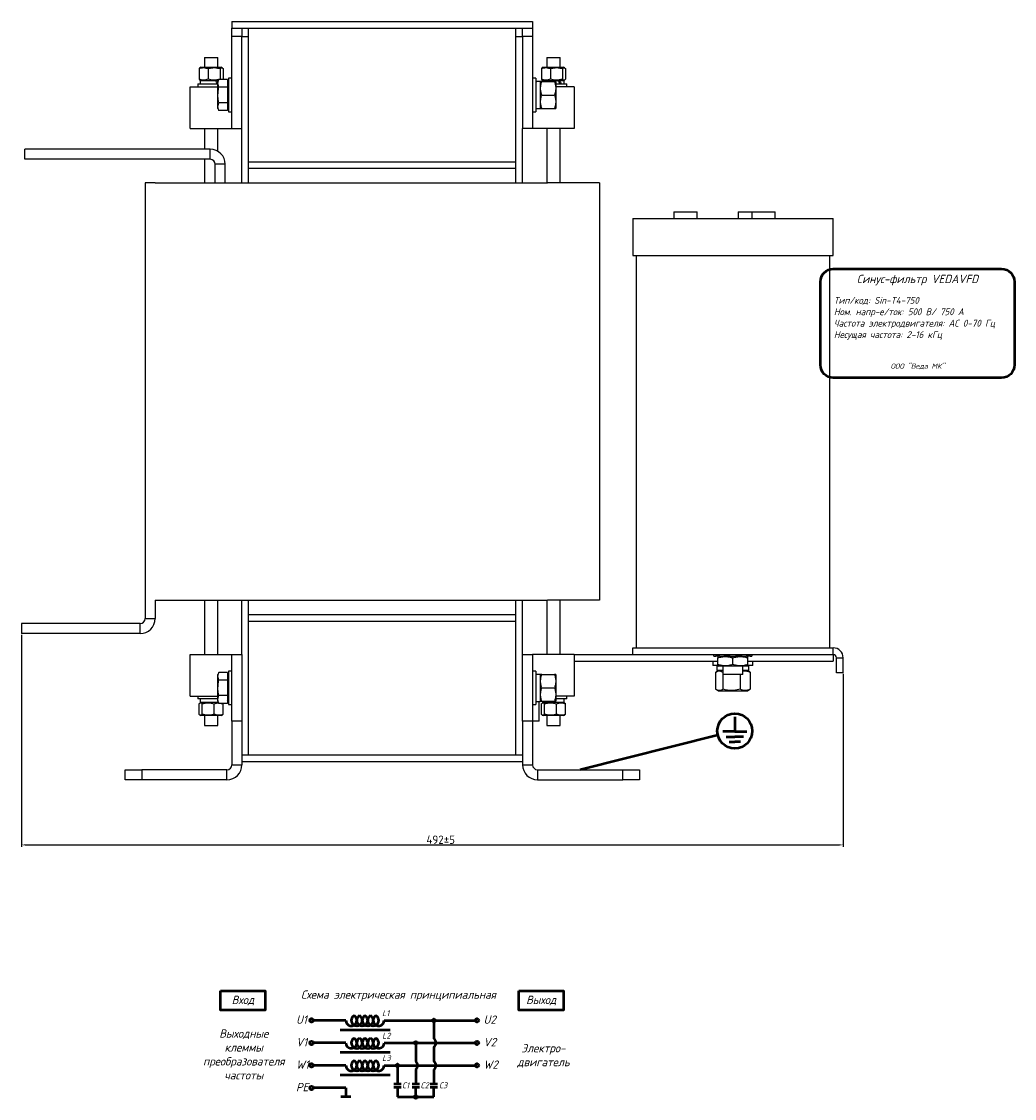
# Model space of a CAD drawing. Header units: millimetres. Extents: x -592 to 673, y -230 to 887.
# Tile 3 of 3: x 78 to 673, y 220 to 865. Entities that reach past the tile are written whole.
import ezdxf

# ---------------------------------------------------------------- set-up
doc = ezdxf.new("R2010")
doc.units = ezdxf.units.MM
doc.layers.get('0').update_dxf_attribs({"lineweight": 50})
doc.styles.add('GOST-2.304_Type-B', font='GOST Common.ttf')
doc.styles.add('GOST-2.304_Type-B_italic', font='GOST Common Italic.ttf')
doc.dimstyles.new('ISO-25', dxfattribs={"dimtxt": 5, "dimasz": 2.5, "dimexe": 1.25, "dimexo": 0.625, "dimtad": 1, "dimtoh": 1, "dimdec": 0, "dimtxsty": 'GOST-2.304_Type-B', "dimcen": 2.5, "dimadec": 0, "dimazin": 0, "dimtfac": 1, "dimtdec": 0, "dimtmove": 0, "dimatfit": 3, "dimfxl": 1, "dimarcsym": 0})

# ---------------------------------------------------------------- blocks, each defined once
blk = doc.blocks.new('Схема')
for points in [[(126.85, -17.74, 1), (128.61, -17.74, 1)], [(115.97, -31.21, 1), (117.72, -31.21, 1)], [(105.05, -44.68, 1), (106.8, -44.68, 1)], [(115.97, -63.61, 1), (117.72, -63.61, 1)]]:
    blk.add_hatch(color=0).paths.add_polyline_path(points)
for p, q in [((74.98, -17.74), (55.53, -17.74)), ((97.97, -17.74), (128.61, -17.74)), ((127.73, -17.74), (152.48, -17.74)), ((127.73, -17.74), (127.73, -28.73)), ((71.66, -23.35), (101.59, -23.35)), ((74.98, -31.21), (55.53, -31.21)), ((97.97, -31.21), (130.42, -31.21)), ((116.85, -31.21), (116.85, -42.2)), ((130.42, -31.21), (152.48, -31.21)), ((71.66, -36.81), (101.59, -36.81)), ((127.73, -33.69), (127.73, -42.2)), ((74.98, -44.68), (55.53, -44.68)), ((97.97, -44.68), (136.56, -44.68)), ((105.93, -44.68), (105.93, -55.73)), ((136.56, -44.68), (152.48, -44.68)), ((71.66, -50.28), (101.59, -50.28)), ((116.85, -47.16), (116.85, -55.73)), ((127.73, -47.16), (127.73, -55.73)), ((103.73, -55.73), (108.12, -55.73)), ((103.73, -57.8), (108.12, -57.8)), ((105.93, -57.8), (105.93, -63.61)), ((114.65, -55.73), (119.04, -55.73)), ((114.65, -57.8), (119.04, -57.8)), ((116.85, -63.61), (116.85, -57.8)), ((125.53, -55.73), (129.93, -55.73)), ((125.53, -57.8), (129.93, -57.8)), ((127.73, -63.61), (127.73, -57.8)), ((74.98, -58.14), (55.53, -58.14)), ((77.95, -63.61), (72.01, -63.61)), ((74.98, -58.14), (74.98, -63.61)), ((105.93, -63.61), (120.07, -63.61)), ((116.85, -63.61), (127.73, -63.61))]:
    blk.add_line(p, q)
for points in [[(0, 0), (26.76, 0), (26.76, -11.69), (0, -11.69)], [(178.58, 0), (205.34, 0), (205.34, -11.69), (178.58, -11.69)]]:
    blk.add_lwpolyline(points, close=True)
for centre in [(54.46, -17.74), (153.56, -17.74), (54.46, -31.21), (153.56, -31.21), (54.46, -44.68), (153.56, -44.68), (54.46, -58.14)]:
    blk.add_circle(centre, 1.08)
at = {"color": 0}
for centre in [(127.73, -17.74), (116.85, -31.21), (105.93, -44.68), (116.85, -63.61)]:
    blk.add_circle(centre, 0.876, dxfattribs=at)
for centre, radius, start, end in [((78.26, -17.74), 3.28, 180, 60), ((81.54, -17.74), 3.28, 120, 60), ((84.83, -17.74), 3.28, 120, 60), ((88.11, -17.74), 3.28, 120, 60), ((91.4, -17.74), 3.28, 120, 60), ((94.68, -17.74), 3.28, 120, 0), ((78.26, -31.21), 3.28, 180, 60), ((81.54, -31.21), 3.28, 120, 60), ((84.83, -31.21), 3.28, 120, 60), ((88.11, -31.21), 3.28, 120, 60), ((91.4, -31.21), 3.28, 120, 60), ((94.68, -31.21), 3.28, 120, 0), ((125.73, -31.21), 3.19, 308.94144, 51.05856), ((78.26, -44.68), 3.28, 180, 60), ((81.54, -44.68), 3.28, 120, 60), ((84.83, -44.68), 3.28, 120, 60), ((88.11, -44.68), 3.28, 120, 60), ((91.4, -44.68), 3.28, 120, 60), ((94.68, -44.68), 3.28, 120, 0), ((114.84, -44.68), 3.19, 308.94144, 51.05856), ((125.73, -44.68), 3.19, 308.94144, 51.05856)]:
    blk.add_arc(centre, radius, start, end)
at = {"style": 'GOST-2.304_Type-B_italic'}
for s, insert, char_height, width, attachment_point in [('Схема электрическая принципиальная', (106.53, -2.96), 5, 143.4834, 5), ('Вход', (13.38, -5.84), 5, 26.7633, 5), ('Выход', (191.96, -5.84), 5, 26.7633, 5), ('L1', (96.71, -11.66), 3.5, 76.8291, 1), ('U1', (45.18, -14.79), 5, 144.0546, 1), ('U2', (157.44, -14.79), 5, 144.0546, 1), ('Выходные\\Pклеммы\\Pпреобразователя\\Pчастоты', (13.88, -38.1), 5, 26.7633, 5), ('L2', (96.71, -25.13), 3.5, 76.8291, 1), ('V1', (45.18, -28.26), 5, 144.0546, 1), ('V2', (157.44, -28.26), 5, 144.0546, 1), ('Электро-\\Pдвигатель', (193.3, -38.93), 5, 17.1809, 5), ('L3', (96.71, -38.59), 3.5, 76.8291, 1), ('W1', (45.18, -41.72), 5, 144.0546, 1), ('W2', (157.44, -41.72), 5, 144.0546, 1), ('PE', (45.18, -55.19), 5, 144.0546, 1), ('C1', (108.57, -54.89), 3.5, 76.8291, 1), ('C2', (119.64, -54.89), 3.5, 76.8291, 1), ('C3', (130.7, -54.89), 3.5, 76.8291, 1)]:
    blk.add_mtext(s, dxfattribs=dict(at, insert=insert, char_height=char_height, width=width, attachment_point=attachment_point))
blk = doc.blocks.new('Шильдик')
blk.add_lwpolyline([(7.68, 7.68), (108.51, 7.68, -0.414214), (116.19, 0), (116.19, -49.84, -0.414214), (108.51, -57.52), (7.68, -57.52, -0.414214), (0, -49.84), (0, 0, -0.414214)], format="xyb", close=True)
at = {"style": 'GOST-2.304_Type-B_italic'}
for s, insert, char_height, width, attachment_point in [('Синус-фильтр VEDAVFD', (58.1, 0.99), 5, 100.8313, 5), ('Тип/код: Sin-T4-750\\PНом. напр-е/ток: 500 В/ 750 А\\PЧастота электродвигателя: АС 0-70 Гц\\PНесущая частота: 2-16 кГц', (8.05, -9.11), 4.096, 109.2167, 1), ('ООО "Веда МК"', (58.21, -50.78), 3.072, 115.9587, 5)]:
    blk.add_mtext(s, dxfattribs=dict(at, insert=insert, char_height=char_height, width=width, attachment_point=attachment_point))
blk = doc.blocks.new('*D63')
at = {"color": 0, "linetype": 'Continuous', "lineweight": -2, "transparency": 16777216}
for p, q in [((78.29, 497.51), (78.29, 370.39)), ((570.29, 474.01), (570.29, 370.39)), ((80.79, 371.64), (567.79, 371.64))]:
    blk.add_line(p, q, dxfattribs=at)
at = {"color": 0, "linetype": 'Continuous', "transparency": 16777216}
for points in [[(80.79, 372.06), (80.79, 371.22), (78.29, 371.64)], [(567.79, 372.06), (567.79, 371.22), (570.29, 371.64)]]:
    blk.add_solid(points, dxfattribs=at)
at = {"layer": 'Defpoints', "color": 0, "linetype": 'Continuous', "transparency": 16777216}
for p in [(78.29, 498.14), (570.29, 474.64), (570.29, 371.64)]:
    blk.add_point(p, dxfattribs=at)
at = {"color": 0, "linetype": 'Continuous', "lineweight": 18, "transparency": 16777216, "insert": (329.29, 377.26), "char_height": 5, "attachment_point": 2, "style": 'GOST-2.304_Type-B'}
blk.add_mtext('492±5', dxfattribs=at)

msp = doc.modelspace()

# ---------------------------------------------------------------- linework, layer by layer
at = {"color": 7, "linetype": 'Continuous', "lineweight": 25}
for p, q in [((204.29, 864.64), (204.29, 860.64)), ((204.29, 864.64), (384.29, 864.64)), ((384.29, 864.64), (384.29, 860.64)), ((204.29, 860.64), (210.29, 860.64)), ((204.29, 855.64), (204.29, 860.64)), ((210.29, 860.64), (214.29, 860.64)), ((210.29, 860.64), (210.29, 855.64)), ((214.29, 780.64), (214.29, 860.64)), ((214.29, 860.64), (374.29, 860.64)), ((374.29, 860.64), (378.29, 860.64)), ((374.29, 780.64), (374.29, 860.64)), ((378.29, 855.64), (378.29, 860.64)), ((378.29, 860.64), (384.29, 860.64)), ((384.29, 860.64), (384.29, 855.64)), ((210.29, 855.64), (204.29, 855.64)), ((204.29, 800.64), (204.29, 855.64)), ((210.29, 800.64), (210.29, 855.64)), ((210.29, 855.64), (214.29, 855.64)), ((214.29, 768.14), (214.29, 855.64)), ((374.29, 768.14), (374.29, 855.64)), ((374.29, 855.64), (378.29, 855.64)), ((378.29, 855.64), (378.29, 800.64)), ((384.29, 855.64), (378.29, 855.64)), ((384.29, 855.64), (384.29, 800.64)), ((187.79, 843.14), (187.79, 837.24)), ((187.79, 843.14), (195.79, 843.14)), ((195.79, 837.24), (195.79, 843.14)), ((392.79, 843.14), (392.79, 837.24)), ((392.79, 843.14), (400.79, 843.14)), ((400.79, 837.24), (400.79, 843.14)), ((184.59, 836.44), (184.59, 830.14)), ((185.67, 837.24), (185.1, 836.91)), ((185.67, 837.24), (190.33, 837.24)), ((190, 836.44), (190, 830.14)), ((190.33, 837.24), (197.92, 837.24)), ((197.21, 836.44), (197.21, 830.14)), ((198.49, 836.91), (197.92, 837.24)), ((199, 836.44), (199, 830.14)), ((389.59, 836.44), (389.59, 830.14)), ((390.67, 837.24), (390.1, 836.91)), ((390.67, 837.24), (395.33, 837.24)), ((395, 836.44), (395, 830.14)), ((395.33, 837.24), (402.92, 837.24)), ((402.21, 836.44), (402.21, 830.14)), ((403.49, 836.91), (402.92, 837.24)), ((404, 836.44), (404, 830.14)), ((179.29, 800.64), (179.29, 825.64)), ((179.29, 825.64), (195.89, 825.64)), ((183.79, 827.24), (183.79, 825.64)), ((183.79, 827.24), (195.89, 827.24)), ((185.1, 829.67), (185.67, 829.34)), ((185.35, 829.34), (185.35, 827.24)), ((185.35, 829.34), (194.61, 829.34)), ((194.61, 829.34), (195.46, 829.34)), ((195.65, 829.34), (195.46, 829.34)), ((195.65, 829.34), (196.15, 829.34)), ((196.34, 829.88), (195.89, 828.64)), ((195.89, 827.57), (196.34, 829.88)), ((195.89, 827.57), (195.89, 828.64)), ((196.34, 825.26), (195.89, 827.57)), ((195.89, 820.64), (195.89, 827.57)), ((201.69, 829.88), (196.34, 829.88)), ((199, 830.14), (198.69, 829.88)), ((201.69, 829.88), (201.69, 825.26)), ((202.29, 827.87), (201.69, 828.47)), ((204.29, 830.64), (202.29, 830.64)), ((202.29, 830.64), (202.29, 810.64)), ((386.29, 830.64), (384.29, 830.64)), ((386.29, 830.64), (386.29, 810.64)), ((388.89, 828.69), (388.89, 812.59)), ((389.11, 828.64), (388.89, 828.26)), ((389.82, 828.64), (397.46, 828.64)), ((390.1, 829.67), (390.67, 829.34)), ((390.35, 829.34), (390.35, 828.64)), ((390.35, 829.34), (399.61, 829.34)), ((398.39, 828.26), (398.18, 828.64)), ((398.39, 820.64), (398.39, 828.26)), ((398.39, 827.24), (404.79, 827.24)), ((409.29, 825.64), (398.39, 825.64)), ((399.61, 829.34), (400.46, 829.34)), ((400.65, 829.34), (400.46, 829.34)), ((400.65, 829.34), (403.23, 829.34)), ((402.92, 829.34), (403.49, 829.67)), ((403.23, 827.24), (403.23, 829.34)), ((404.79, 825.64), (404.79, 827.24)), ((409.29, 825.64), (409.29, 800.64)), ((195.89, 813.71), (195.89, 820.64)), ((201.69, 825.26), (196.34, 825.26)), ((201.69, 825.26), (201.69, 816.02)), ((389.82, 820.64), (397.46, 820.64)), ((398.39, 813.01), (398.39, 820.64)), ((195.89, 813.71), (196.34, 816.02)), ((196.34, 811.4), (195.89, 813.71)), ((195.89, 812.64), (195.89, 813.71)), ((195.89, 812.64), (196.34, 811.4)), ((201.69, 816.02), (196.34, 816.02)), ((201.69, 816.02), (201.69, 811.4)), ((201.69, 812.8), (202.29, 813.4)), ((386.29, 812.59), (388.89, 812.59)), ((388.89, 813.01), (389.11, 812.64)), ((389.82, 812.64), (397.46, 812.64)), ((398.18, 812.64), (398.39, 813.01)), ((201.69, 811.4), (196.34, 811.4)), ((202.29, 810.64), (204.29, 810.64)), ((384.29, 810.64), (386.29, 810.64)), ((179.29, 800.64), (204.29, 800.64)), ((187.79, 800.64), (187.79, 788.14)), ((195.79, 786.93), (195.79, 800.64)), ((204.29, 800.64), (210.29, 800.64)), ((210.29, 768.14), (210.29, 800.64)), ((384.29, 800.64), (378.29, 800.64)), ((378.29, 768.14), (378.29, 800.64)), ((409.29, 800.64), (384.29, 800.64)), ((392.79, 800.64), (392.79, 768.14)), ((400.79, 768.14), (400.79, 800.64)), ((80.29, 782.14), (80.29, 788.14)), ((191.29, 788.14), (80.29, 788.14)), ((191.29, 782.14), (191.29, 788.14)), ((191.29, 782.14), (80.29, 782.14)), ((187.79, 782.14), (187.79, 768.14)), ((214.29, 780.64), (374.29, 780.64)), ((194.29, 768.14), (194.29, 779.14)), ((200.29, 779.14), (194.29, 779.14)), ((200.29, 768.14), (200.29, 779.14)), ((214.29, 768.14), (214.29, 776.75)), ((214.29, 776.75), (374.29, 776.75)), ((374.29, 768.14), (374.29, 776.75)), ((158.29, 768.14), (152.29, 768.14)), ((152.29, 768.14), (152.29, 507.14)), ((158.29, 768.14), (189.29, 768.14)), ((189.29, 768.14), (393.29, 768.14)), ((424.29, 768.14), (393.29, 768.14)), ((424.29, 768.14), (424.29, 518.14)), ((468.82, 750.64), (468.82, 746.64)), ((468.82, 750.64), (482.38, 750.64)), ((482.38, 750.64), (482.82, 750.64)), ((482.82, 746.64), (482.82, 750.64)), ((507.41, 750.64), (507.41, 746.64)), ((507.41, 750.64), (515.65, 750.64)), ((515.65, 750.64), (515.65, 746.64)), ((515.65, 750.64), (529.21, 750.64)), ((529.21, 750.64), (529.65, 750.64)), ((529.65, 746.64), (529.65, 750.64)), ((444.29, 746.64), (444.29, 724.64)), ((444.29, 746.64), (560.49, 746.64)), ((560.49, 746.64), (564.29, 746.64)), ((564.29, 724.64), (564.29, 746.64)), ((444.29, 724.64), (560.49, 724.64)), ((446.29, 724.64), (446.29, 489.64)), ((560.49, 724.64), (564.29, 724.64)), ((562.29, 489.64), (562.29, 724.64)), ((158.29, 518.14), (189.29, 518.14)), ((158.29, 518.14), (158.29, 507.14)), ((187.79, 518.14), (187.79, 485.64)), ((189.29, 518.14), (393.29, 518.14)), ((195.79, 485.64), (195.79, 518.14)), ((210.29, 485.64), (210.29, 518.14)), ((214.29, 425.64), (214.29, 518.14)), ((214.29, 509.53), (214.29, 518.14)), ((374.29, 425.64), (374.29, 518.14)), ((374.29, 509.53), (374.29, 518.14)), ((378.29, 485.64), (378.29, 518.14)), ((392.79, 518.14), (392.79, 485.64)), ((424.29, 518.14), (393.29, 518.14)), ((400.79, 485.64), (400.79, 518.14)), ((214.29, 509.53), (374.29, 509.53)), ((78.29, 504.14), (78.29, 498.14)), ((149.29, 504.14), (78.29, 504.14)), ((149.29, 498.14), (149.29, 504.14)), ((152.29, 507.14), (158.29, 507.14)), ((214.29, 425.64), (214.29, 505.64)), ((214.29, 505.64), (374.29, 505.64)), ((374.29, 425.64), (374.29, 505.64)), ((149.29, 498.14), (78.29, 498.14)), ((179.29, 460.64), (179.29, 485.64)), ((179.29, 485.64), (204.29, 485.64)), ((204.29, 485.64), (210.29, 485.64)), ((204.29, 445.64), (204.29, 485.64)), ((210.29, 485.64), (210.29, 445.64)), ((378.29, 445.64), (378.29, 485.64)), ((378.29, 485.64), (384.29, 485.64)), ((384.29, 485.64), (384.29, 445.64)), ((409.29, 485.64), (384.29, 485.64)), ((409.29, 485.64), (444.29, 485.64)), ((409.29, 485.64), (409.29, 460.64)), ((444.29, 489.64), (564.29, 489.64)), ((444.29, 485.64), (444.29, 489.64)), ((444.29, 485.64), (564.29, 485.64)), ((492.94, 484.64), (492.94, 485.64)), ((492.94, 484.64), (494.04, 484.64)), ((494.04, 485.64), (494.04, 484.64)), ((494.5, 484.64), (494.04, 484.64)), ((494.5, 484.64), (494.5, 485.64)), ((496.17, 484.64), (494.5, 484.64)), ((495.67, 484.64), (495.29, 484.42)), ((495.29, 479.66), (495.29, 483.62)), ((496.17, 484.64), (496.17, 485.64)), ((496.17, 484.64), (499.07, 484.64)), ((499.07, 485.64), (499.07, 484.64)), ((499.24, 484.64), (499.07, 484.64)), ((499.24, 484.64), (499.24, 485.64)), ((502.5, 484.64), (499.24, 484.64)), ((502.5, 484.64), (502.5, 485.64)), ((502.5, 484.64), (506.09, 484.64)), ((504.29, 479.66), (504.29, 483.62)), ((506.09, 485.64), (506.09, 484.64)), ((509.35, 484.64), (506.09, 484.64)), ((509.35, 484.64), (509.35, 485.64)), ((509.52, 484.64), (509.35, 484.64)), ((509.52, 484.64), (509.52, 485.64)), ((509.52, 484.64), (512.42, 484.64)), ((512.42, 485.64), (512.42, 484.64)), ((514.08, 484.64), (512.42, 484.64)), ((513.29, 484.42), (512.92, 484.64)), ((513.29, 479.66), (513.29, 483.62)), ((514.08, 484.64), (514.08, 485.64)), ((514.54, 484.64), (514.08, 484.64)), ((514.54, 484.64), (514.54, 485.64)), ((514.54, 484.64), (515.65, 484.64)), ((515.65, 485.64), (515.65, 484.64)), ((564.29, 485.64), (564.29, 489.64)), ((564.29, 485.64), (564.29, 481.64)), ((566.29, 483.64), (570.29, 483.64)), ((566.29, 474.64), (566.29, 483.64)), ((570.29, 474.64), (570.29, 483.64)), ((409.29, 481.64), (495.29, 481.64)), ((492.29, 481.64), (492.29, 479.14)), ((495.23, 479.14), (492.29, 479.14)), ((494.74, 479.14), (494.74, 476.04)), ((495.29, 478.86), (495.67, 478.64)), ((512.92, 478.64), (495.67, 478.64)), ((498.29, 478.64), (498.29, 473.64)), ((510.29, 473.64), (510.29, 478.64)), ((512.92, 478.64), (513.29, 478.86)), ((513.29, 481.64), (564.29, 481.64)), ((516.25, 479.14), (513.37, 479.14)), ((513.84, 476.04), (513.84, 479.14)), ((516.29, 479.14), (516.25, 479.14)), ((516.29, 479.14), (516.29, 481.64)), ((196.34, 474.88), (195.89, 473.64)), ((195.89, 472.57), (196.34, 474.88)), ((195.89, 472.57), (195.89, 473.64)), ((196.34, 470.26), (195.89, 472.57)), ((195.89, 465.64), (195.89, 472.57)), ((201.69, 474.88), (196.34, 474.88)), ((201.69, 474.88), (201.69, 470.26)), ((202.29, 472.87), (201.69, 473.47)), ((204.29, 475.64), (202.29, 475.64)), ((202.29, 475.64), (202.29, 455.64)), ((386.29, 475.64), (384.29, 475.64)), ((386.29, 475.64), (386.29, 455.64)), ((388.89, 473.69), (388.89, 457.59)), ((389.11, 473.64), (388.89, 473.26)), ((389.82, 473.64), (397.46, 473.64)), ((398.39, 473.26), (398.18, 473.64)), ((398.39, 465.64), (398.39, 473.26)), ((493.94, 475.02), (493.94, 464.86)), ((495.67, 476.04), (494.35, 475.28)), ((498.29, 476.04), (494.74, 476.04)), ((510.29, 473.64), (498.29, 473.64)), ((498.33, 473.64), (498.33, 464.86)), ((508.68, 473.64), (508.68, 464.86)), ((513.84, 476.04), (510.29, 476.04)), ((514.24, 475.28), (512.92, 476.04)), ((514.65, 475.02), (514.22, 475.24)), ((514.65, 475.02), (514.65, 464.86)), ((570.29, 474.64), (566.29, 474.64)), ((195.89, 458.71), (195.89, 465.64)), ((201.69, 470.26), (196.34, 470.26)), ((201.69, 470.26), (201.69, 461.02)), ((389.82, 465.64), (397.46, 465.64)), ((398.39, 458.01), (398.39, 465.64)), ((494.35, 464.6), (495.67, 463.84)), ((512.92, 463.84), (514.24, 464.6)), ((514.22, 464.63), (514.65, 464.86)), ((179.29, 460.64), (195.89, 460.64)), ((183.79, 460.64), (183.79, 459.04)), ((195.89, 459.04), (183.79, 459.04)), ((185.35, 459.04), (185.35, 456.94)), ((195.89, 458.71), (196.34, 461.02)), ((196.34, 456.4), (195.89, 458.71)), ((195.89, 457.64), (195.89, 458.71)), ((201.69, 461.02), (196.34, 461.02)), ((201.69, 461.02), (201.69, 456.4)), ((201.69, 457.8), (202.29, 458.4)), ((388.89, 458.01), (389.11, 457.64)), ((398.18, 457.64), (398.39, 458.01)), ((409.29, 460.64), (398.39, 460.64)), ((404.79, 459.04), (398.39, 459.04)), ((403.23, 456.94), (403.23, 459.04)), ((404.79, 459.04), (404.79, 460.64)), ((495.67, 463.84), (512.92, 463.84)), ((184.59, 449.84), (184.59, 456.14)), ((185.67, 456.94), (185.1, 456.61)), ((196.15, 456.94), (185.35, 456.94)), ((186.38, 449.84), (186.38, 456.14)), ((193.59, 449.84), (193.59, 456.14)), ((195.89, 457.64), (196.34, 456.4)), ((201.69, 456.4), (196.34, 456.4)), ((197.87, 456.4), (199, 456.14)), ((199, 456.14), (198.69, 456.4)), ((199, 449.84), (199, 456.14)), ((202.29, 455.64), (204.29, 455.64)), ((384.29, 455.64), (386.29, 455.64)), ((386.29, 457.59), (388.89, 457.59)), ((388.29, 445.64), (388.29, 457.59)), ((389.59, 449.84), (389.59, 456.14)), ((389.82, 457.64), (397.46, 457.64)), ((390.67, 456.94), (390.1, 456.61)), ((390.35, 457.64), (390.35, 456.94)), ((403.23, 456.94), (390.35, 456.94)), ((391.38, 449.84), (391.38, 456.14)), ((398.59, 449.84), (398.59, 456.14)), ((403.49, 456.61), (402.92, 456.94)), ((404, 456.14), (403.48, 456.57)), ((404, 449.84), (404, 456.14)), ((185.1, 449.37), (185.67, 449.04)), ((197.92, 449.04), (185.67, 449.04)), ((187.79, 449.04), (187.79, 443.14)), ((195.79, 443.14), (195.79, 449.04)), ((197.92, 449.04), (198.49, 449.37)), ((198.48, 449.41), (199, 449.84)), ((210.29, 445.64), (204.29, 445.64)), ((204.29, 445.64), (204.29, 419.64)), ((210.29, 445.64), (210.29, 419.64)), ((384.29, 445.64), (378.29, 445.64)), ((378.29, 445.64), (378.29, 419.64)), ((388.29, 445.64), (384.29, 445.64)), ((384.29, 445.64), (384.29, 419.64)), ((390.1, 449.37), (390.67, 449.04)), ((402.92, 449.04), (390.67, 449.04)), ((392.79, 449.04), (392.79, 443.14)), ((400.79, 443.14), (400.79, 449.04)), ((402.92, 449.04), (403.49, 449.37)), ((403.48, 449.41), (404, 449.84)), ((187.79, 443.14), (195.79, 443.14)), ((392.79, 443.14), (400.79, 443.14)), ((210.29, 425.64), (214.29, 425.64)), ((214.29, 425.64), (374.29, 425.64)), ((374.29, 425.64), (378.29, 425.64)), ((204.29, 419.64), (210.29, 419.64)), ((210.29, 421.64), (378.29, 421.64)), ((378.29, 419.64), (384.29, 419.64)), ((140.29, 410.64), (140.29, 416.64)), ((140.29, 416.64), (150.29, 416.64)), ((150.29, 416.64), (150.29, 410.64)), ((201.29, 416.64), (150.29, 416.64)), ((201.29, 410.64), (201.29, 416.64)), ((387.29, 416.64), (387.29, 410.64)), ((387.29, 416.64), (438.29, 416.64)), ((438.29, 410.64), (438.29, 416.64)), ((438.29, 416.64), (448.29, 416.64)), ((448.29, 416.64), (448.29, 410.64)), ((150.29, 410.64), (140.29, 410.64)), ((201.29, 410.64), (150.29, 410.64)), ((387.29, 410.64), (438.29, 410.64)), ((448.29, 410.64), (438.29, 410.64))]:
    msp.add_line(p, q, dxfattribs=at)
for p, q in [((505.42, 448.33), (505.42, 439.61)), ((505.42, 439.61), (498.31, 439.61)), ((505.42, 439.61), (512.54, 439.61)), ((495.24, 437.4), (412.79, 416.64)), ((500.14, 436.44), (505.42, 436.44)), ((501.97, 433.26), (505.42, 433.26)), ((510.71, 436.44), (505.42, 436.44)), ((508.87, 433.26), (505.42, 433.26))]:
    msp.add_line(p, q)
msp.add_circle((505.42, 439.85), 10.48)
for centre, radius, start, end in [((191.29, 779.14), 9, 0, 90), ((191.29, 779.14), 3, 0, 90), ((149.29, 507.14), 3, 270, 0), ((149.29, 507.14), 9, 270, 0), ((564.29, 483.64), 6, 0, 90), ((564.29, 483.64), 2, 0, 90), ((201.29, 419.64), 3, 270, 0), ((201.29, 419.64), 9, 270, 0), ((387.29, 419.64), 9, 180, 270), ((387.29, 419.64), 3, 180, 270)]:
    msp.add_arc(centre, radius, start, end, dxfattribs=at)
for centre, major_axis, ratio, start_param, end_param in [((191.79, 827.24), (-5.65, 11.04), 0.279353, 4.570332, 4.759729), ((191.79, 829.34), (-5.65, 11.04), 0.279353, 4.515347, 4.570332), ((386.29, 820.64), (13.94, 0), 0.57735, 1.477424, 1.570796), ((388.89, 820.64), (13.94, 0), 0.57735, 1.570796, 1.758368), ((396.79, 827.24), (-5.65, 11.04), 0.279353, 4.570332, 4.759729), ((396.79, 829.34), (-5.65, 11.04), 0.279353, 4.380935, 4.570332), ((386.29, 465.64), (13.94, 0), 0.57735, 1.477424, 1.570796), ((388.89, 465.64), (13.94, 0), 0.57735, 1.570796, 1.758368)]:
    msp.add_ellipse(centre, major_axis=major_axis, ratio=ratio, start_param=start_param, end_param=end_param, dxfattribs=at)
for points, knots in [([(184.59, 836.44), (185.05, 836.61), (186, 836.95), (187.85, 837.13), (189.17, 836.71), (190, 836.44)], [0, 0, 0, 0, 0.264862, 0.535468, 1, 1, 1, 1]), ([(185.1, 836.78), (185.01, 836.77), (184.83, 836.75), (184.66, 836.54), (184.59, 836.44)], [0, 0, 0, 0, 0.5451356, 1, 1, 1, 1]), ([(190, 836.44), (190.63, 836.61), (191.89, 836.95), (194.34, 837.13), (196.1, 836.71), (197.21, 836.44)], [0, 0, 0, 0, 0.2648623, 0.535468, 1, 1, 1, 1]), ([(197.21, 836.44), (197.29, 836.53), (197.66, 836.95), (198.28, 837.19), (198.79, 836.66), (199, 836.44)], [0, 0, 0, 0, 0.132102, 0.636286, 1, 1, 1, 1]), ([(389.59, 836.44), (390.05, 836.61), (391, 836.95), (392.85, 837.13), (394.17, 836.71), (395, 836.44)], [0, 0, 0, 0, 0.264862, 0.535468, 1, 1, 1, 1]), ([(390.1, 836.78), (390.01, 836.77), (389.83, 836.75), (389.66, 836.54), (389.59, 836.44)], [0, 0, 0, 0, 0.545136, 1, 1, 1, 1]), ([(395, 836.44), (395.63, 836.61), (396.89, 836.95), (399.34, 837.13), (401.1, 836.71), (402.21, 836.44)], [0, 0, 0, 0, 0.2648623, 0.535468, 1, 1, 1, 1]), ([(402.21, 836.44), (402.29, 836.53), (402.66, 836.95), (403.28, 837.19), (403.79, 836.66), (404, 836.44)], [0, 0, 0, 0, 0.132102, 0.636286, 1, 1, 1, 1]), ([(190, 830.14), (189.53, 829.97), (188.58, 829.63), (186.74, 829.45), (185.42, 829.87), (184.59, 830.14)], [0, 0, 0, 0, 0.264862, 0.535468, 1, 1, 1, 1]), ([(184.59, 830.14), (184.66, 830.04), (184.83, 829.83), (185.01, 829.81), (185.1, 829.8)], [0, 0, 0, 0, 0.454864, 1, 1, 1, 1]), ([(197.21, 830.14), (196.58, 829.97), (195.32, 829.63), (192.87, 829.45), (191.11, 829.87), (190, 830.14)], [0, 0, 0, 0, 0.2648623, 0.535468, 1, 1, 1, 1]), ([(197.47, 829.88), (197.46, 829.88), (197.37, 829.9), (197.29, 830.03), (197.21, 830.14)], [0, 0, 0, 0, 0.097064, 1, 1, 1, 1]), ([(389.82, 820.64), (389.62, 821.33), (389.2, 822.74), (389.05, 824.82), (389.27, 826.81), (389.64, 828.02), (389.82, 828.64)], [0, 0, 0, 0, 0.264604, 0.534947, 0.765343, 1, 1, 1, 1]), ([(389.82, 828.64), (389.72, 828.64), (389.41, 828.64), (389.12, 828.64), (389.15, 828.64), (389.16, 828.64)], [0, 0, 0, 0, 0.2625087, 0.7613843, 1, 1, 1, 1]), ([(395, 830.14), (394.53, 829.97), (393.58, 829.63), (391.74, 829.45), (390.42, 829.87), (389.59, 830.14)], [0, 0, 0, 0, 0.264862, 0.535468, 1, 1, 1, 1]), ([(389.59, 830.14), (389.66, 830.04), (389.83, 829.83), (390.01, 829.81), (390.1, 829.8)], [0, 0, 0, 0, 0.454864, 1, 1, 1, 1]), ([(402.21, 830.14), (401.58, 829.97), (400.32, 829.63), (397.87, 829.45), (396.11, 829.87), (395, 830.14)], [0, 0, 0, 0, 0.264862, 0.535468, 1, 1, 1, 1]), ([(397.46, 828.64), (397.67, 827.95), (398.09, 826.54), (398.24, 824.46), (398.01, 822.47), (397.65, 821.25), (397.46, 820.64)], [0, 0, 0, 0, 0.264604, 0.534947, 0.765343, 1, 1, 1, 1]), ([(398.13, 828.64), (398.14, 828.64), (398.17, 828.64), (397.88, 828.64), (397.57, 828.64), (397.46, 828.64)], [0, 0, 0, 0, 0.22577, 0.737483, 1, 1, 1, 1]), ([(404, 830.14), (403.79, 829.92), (403.28, 829.39), (402.66, 829.63), (402.29, 830.05), (402.21, 830.14)], [0, 0, 0, 0, 0.363714, 0.867898, 1, 1, 1, 1]), ([(195.89, 820.64), (195.98, 822.15), (196.06, 823.69), (196.34, 825.22), (196.34, 825.26)], [0, 0, 0, 0, 0.973005, 1, 1, 1, 1]), ([(196.34, 816.02), (196.28, 816.41), (196.01, 817.93), (195.94, 819.48), (195.89, 820.64)], [0, 0, 0, 0, 0.253067, 1, 1, 1, 1]), ([(389.82, 812.64), (389.62, 813.33), (389.2, 814.74), (389.05, 816.82), (389.27, 818.81), (389.64, 820.02), (389.82, 820.64)], [0, 0, 0, 0, 0.264604, 0.534947, 0.765343, 1, 1, 1, 1]), ([(397.46, 820.64), (397.67, 819.95), (398.09, 818.54), (398.24, 816.46), (398.01, 814.47), (397.65, 813.25), (397.46, 812.64)], [0, 0, 0, 0, 0.264604, 0.534947, 0.765343, 1, 1, 1, 1]), ([(389.16, 812.64), (389.15, 812.64), (389.11, 812.64), (389.41, 812.64), (389.72, 812.64), (389.82, 812.64)], [0, 0, 0, 0, 0.22577, 0.737483, 1, 1, 1, 1]), ([(397.46, 812.64), (397.57, 812.64), (397.88, 812.64), (398.17, 812.64), (398.14, 812.64), (398.13, 812.64)], [0, 0, 0, 0, 0.262509, 0.761384, 1, 1, 1, 1]), ([(495.29, 483.62), (496.07, 483.85), (497.65, 484.32), (499.99, 484.49), (502.23, 484.24), (503.6, 483.83), (504.29, 483.62)], [0, 0, 0, 0, 0.264605, 0.534949, 0.765344, 1, 1, 1, 1]), ([(495.29, 484.37), (495.29, 484.37), (495.29, 484.41), (495.29, 483.95), (495.29, 483.62)], [0, 0, 0, 0, 0.272149, 1, 1, 1, 1]), ([(504.29, 483.62), (505.07, 483.85), (506.65, 484.32), (508.99, 484.49), (511.23, 484.24), (512.6, 483.83), (513.29, 483.62)], [0, 0, 0, 0, 0.264605, 0.534949, 0.765344, 1, 1, 1, 1]), ([(513.29, 483.62), (513.29, 483.95), (513.29, 484.41), (513.29, 484.38), (513.29, 484.37)], [0, 0, 0, 0, 0.727824, 1, 1, 1, 1]), ([(504.29, 479.66), (503.51, 479.43), (501.93, 478.96), (499.59, 478.79), (497.36, 479.04), (495.99, 479.45), (495.29, 479.66)], [0, 0, 0, 0, 0.264605, 0.534949, 0.765344, 1, 1, 1, 1]), ([(495.29, 479.66), (495.29, 479.33), (495.29, 478.87), (495.29, 478.9), (495.29, 478.91)], [0, 0, 0, 0, 0.727824, 1, 1, 1, 1]), ([(513.29, 479.66), (512.51, 479.43), (510.93, 478.96), (508.59, 478.79), (506.36, 479.04), (504.99, 479.45), (504.29, 479.66)], [0, 0, 0, 0, 0.264605, 0.534949, 0.765344, 1, 1, 1, 1]), ([(513.29, 478.91), (513.29, 478.9), (513.29, 478.87), (513.29, 479.33), (513.29, 479.66)], [0, 0, 0, 0, 0.272149, 1, 1, 1, 1]), ([(389.82, 465.64), (389.62, 466.33), (389.2, 467.74), (389.05, 469.82), (389.27, 471.81), (389.64, 473.02), (389.82, 473.64)], [0, 0, 0, 0, 0.264604, 0.534947, 0.765343, 1, 1, 1, 1]), ([(389.82, 473.64), (389.72, 473.64), (389.41, 473.64), (389.12, 473.64), (389.15, 473.64), (389.16, 473.64)], [0, 0, 0, 0, 0.2625087, 0.7613843, 1, 1, 1, 1]), ([(397.46, 473.64), (397.67, 472.95), (398.09, 471.54), (398.24, 469.46), (398.01, 467.47), (397.65, 466.25), (397.46, 465.64)], [0, 0, 0, 0, 0.264604, 0.534947, 0.765343, 1, 1, 1, 1]), ([(398.13, 473.64), (398.14, 473.64), (398.17, 473.64), (397.88, 473.64), (397.57, 473.64), (397.46, 473.64)], [0, 0, 0, 0, 0.22577, 0.737483, 1, 1, 1, 1]), ([(493.94, 475.02), (494.32, 475.25), (495.09, 475.72), (496.23, 475.89), (497.32, 475.64), (497.99, 475.23), (498.33, 475.02)], [0, 0, 0, 0, 0.264605, 0.534949, 0.765344, 1, 1, 1, 1]), ([(510.29, 475.64), (510.82, 475.73), (511.81, 475.91), (513.28, 475.64), (514.19, 475.23), (514.65, 475.02)], [0, 0, 0, 0, 0.360603, 0.677372, 1, 1, 1, 1]), ([(195.89, 465.64), (195.98, 467.15), (196.06, 468.69), (196.34, 470.22), (196.34, 470.26)], [0, 0, 0, 0, 0.973005, 1, 1, 1, 1]), ([(196.34, 461.02), (196.28, 461.41), (196.01, 462.93), (195.94, 464.48), (195.89, 465.64)], [0, 0, 0, 0, 0.253067, 1, 1, 1, 1]), ([(389.82, 457.64), (389.62, 458.33), (389.2, 459.74), (389.05, 461.82), (389.27, 463.81), (389.64, 465.02), (389.82, 465.64)], [0, 0, 0, 0, 0.264604, 0.534947, 0.765343, 1, 1, 1, 1]), ([(397.46, 465.64), (397.67, 464.95), (398.09, 463.54), (398.24, 461.46), (398.01, 459.47), (397.65, 458.25), (397.46, 457.64)], [0, 0, 0, 0, 0.264604, 0.534947, 0.765343, 1, 1, 1, 1]), ([(498.33, 464.86), (497.95, 464.63), (497.18, 464.16), (496.04, 463.99), (494.95, 464.24), (494.28, 464.65), (493.94, 464.86)], [0, 0, 0, 0, 0.264605, 0.534949, 0.765344, 1, 1, 1, 1]), ([(508.68, 464.86), (507.44, 464.55), (505.35, 464.04), (502.29, 464.03), (500.08, 464.38), (498.77, 464.74), (498.33, 464.86)], [0, 0, 0, 0, 0.363821, 0.613049, 0.868997, 1, 1, 1, 1]), ([(514.65, 464.86), (514.13, 464.63), (513.08, 464.16), (511.53, 463.99), (510.05, 464.24), (509.14, 464.65), (508.68, 464.86)], [0, 0, 0, 0, 0.264605, 0.534949, 0.765344, 1, 1, 1, 1]), ([(184.59, 456.14), (184.66, 456.23), (185.03, 456.65), (185.65, 456.89), (186.16, 456.36), (186.38, 456.14)], [0, 0, 0, 0, 0.132102, 0.636286, 1, 1, 1, 1]), ([(186.38, 456.14), (187, 456.31), (188.27, 456.65), (190.72, 456.83), (192.48, 456.41), (193.59, 456.14)], [0, 0, 0, 0, 0.2648623, 0.535468, 1, 1, 1, 1]), ([(193.59, 456.14), (194.06, 456.32), (194.93, 456.64), (195.82, 456.68), (196.24, 456.7)], [0, 0, 0, 0, 0.540759, 1, 1, 1, 1]), ([(389.16, 457.64), (389.15, 457.64), (389.11, 457.64), (389.41, 457.64), (389.72, 457.64), (389.82, 457.64)], [0, 0, 0, 0, 0.22577, 0.737483, 1, 1, 1, 1]), ([(389.59, 456.14), (389.66, 456.23), (390.03, 456.65), (390.65, 456.89), (391.16, 456.36), (391.38, 456.14)], [0, 0, 0, 0, 0.132102, 0.636286, 1, 1, 1, 1]), ([(391.38, 456.14), (392, 456.31), (393.27, 456.65), (395.72, 456.83), (397.48, 456.41), (398.59, 456.14)], [0, 0, 0, 0, 0.2648623, 0.535468, 1, 1, 1, 1]), ([(397.46, 457.64), (397.57, 457.64), (397.88, 457.64), (398.17, 457.64), (398.14, 457.64), (398.13, 457.64)], [0, 0, 0, 0, 0.262509, 0.761384, 1, 1, 1, 1]), ([(398.59, 456.14), (399.06, 456.31), (400.01, 456.65), (401.85, 456.83), (403.17, 456.41), (404, 456.14)], [0, 0, 0, 0, 0.264862, 0.535468, 1, 1, 1, 1]), ([(186.38, 449.84), (186.16, 449.62), (185.65, 449.09), (185.03, 449.33), (184.66, 449.75), (184.59, 449.84)], [0, 0, 0, 0, 0.363714, 0.867898, 1, 1, 1, 1]), ([(193.59, 449.84), (192.96, 449.67), (191.7, 449.33), (189.24, 449.15), (187.49, 449.57), (186.38, 449.84)], [0, 0, 0, 0, 0.264862, 0.535468, 1, 1, 1, 1]), ([(199, 449.84), (198.53, 449.67), (197.58, 449.33), (195.74, 449.15), (194.42, 449.57), (193.59, 449.84)], [0, 0, 0, 0, 0.264862, 0.535468, 1, 1, 1, 1]), ([(391.38, 449.84), (391.16, 449.62), (390.65, 449.09), (390.03, 449.33), (389.66, 449.75), (389.59, 449.84)], [0, 0, 0, 0, 0.363714, 0.8678983, 1, 1, 1, 1]), ([(398.59, 449.84), (397.96, 449.67), (396.7, 449.33), (394.24, 449.15), (392.49, 449.57), (391.38, 449.84)], [0, 0, 0, 0, 0.264862, 0.535468, 1, 1, 1, 1]), ([(404, 449.84), (403.53, 449.67), (402.58, 449.33), (400.74, 449.15), (399.42, 449.57), (398.59, 449.84)], [0, 0, 0, 0, 0.264862, 0.535468, 1, 1, 1, 1])]:
    msp.add_open_spline(points, degree=3, knots=knots, dxfattribs=at)

# ---------------------------------------------------------------- block references
for name, p in [('Шильдик', (556.68, 708.84)), ('Схема', (197.49, 284.3))]:
    msp.add_blockref(name, p)

# ---------------------------------------------------------------- dimensions: what is measured, and where the dimension line sits
at = {"color": 7, "linetype": 'Continuous', "lineweight": 18}
dim = msp.add_linear_dim(base=(570.29, 371.64), p1=(78.29, 498.14), p2=(570.29, 474.64), text='492±5', dimstyle='ISO-25', dxfattribs=at)
dim.commit()
dim.dimension.update_dxf_attribs({"geometry": '*D63', "text_midpoint": (329.29, 371.64), "dimtype": 160})

doc.saveas('drawing.dxf')
